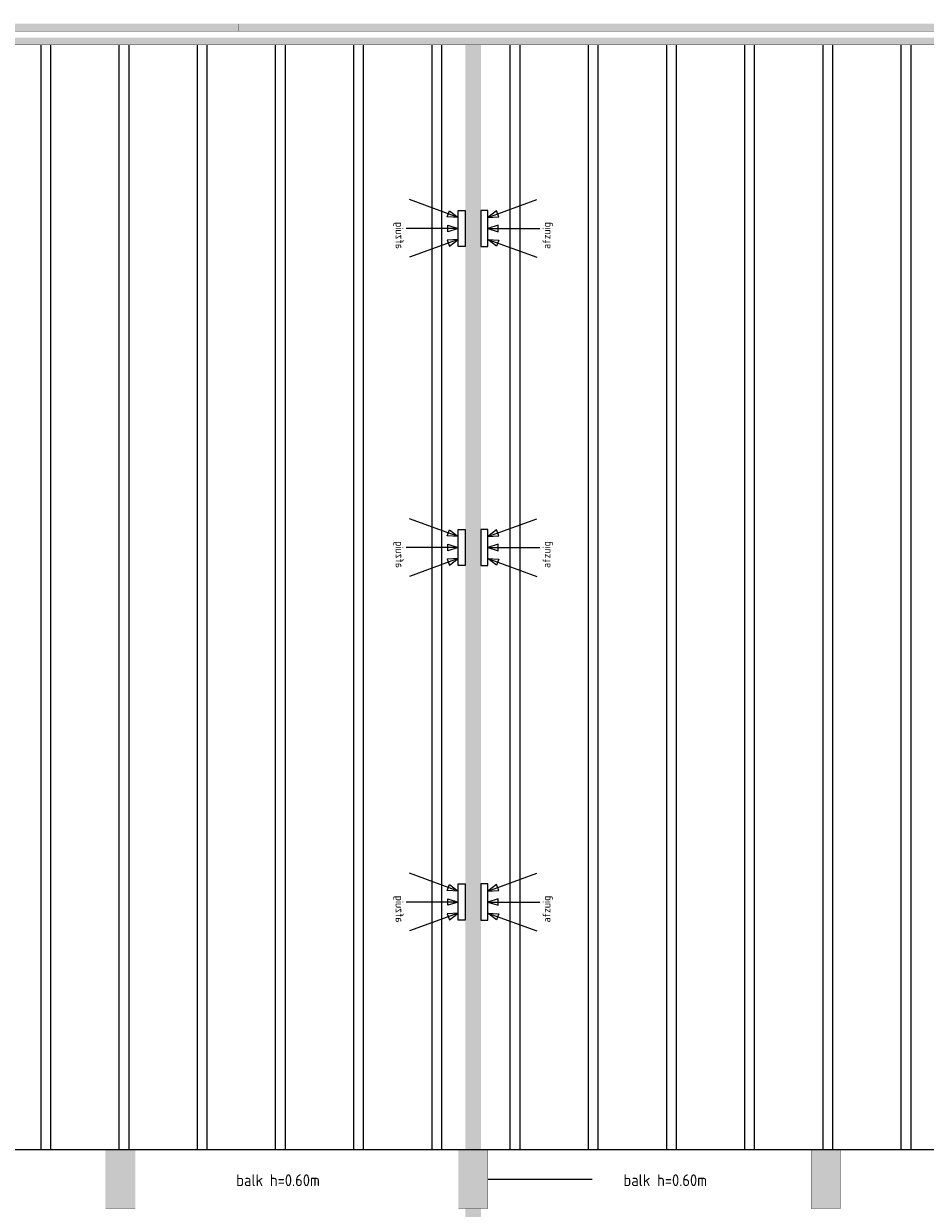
# Model space of a CAD drawing. Header units: millimetres. Extents: x 2 to 82965, y 2 to 46811.
# Tile 7 of 17: x 42394 to 56229, y 25940 to 44108. Entities that reach past the tile are written whole.
import ezdxf

# ---------------------------------------------------------------- set-up
doc = ezdxf.new("R2010")
doc.units = ezdxf.units.MM
doc.linetypes.add('ACAD_ISO02W100', pattern=[15, 12, -3])
for name, color, linetype in [('balken', 1, 'ACAD_ISO02W100'), ('H', 7, 'Continuous'), ('P', 7, 'Continuous'), ('ventilatieopening', 3, 'Continuous')]:
    doc.layers.add(name, color=color, linetype=linetype)

# ---------------------------------------------------------------- blocks, each defined once
blk = doc.blocks.new('afzuig')
at = {"layer": 'ventilatieopening'}
for p, q in [((107, 170), (856, 442)), ((107, 0), (904, 0)), ((107, -170), (856, -442))]:
    blk.add_line(p, q, dxfattribs=at)
for points in [[(107, 278), (0, 278), (0, -278), (107, -278)], [(107, 170), (274, 178), (240, 271)], [(107, 0), (266, -49), (266, 49)], [(107, -170), (274, -178), (240, -271)]]:
    blk.add_lwpolyline(points, close=True, dxfattribs=at)
at = {"layer": 'balken', "insert": (946, -312), "char_height": 120, "width": 2608.18, "attachment_point": 1, "rotation": 90}
blk.add_mtext('{\\Fisocp|c0;afzuig}', dxfattribs=at)

msp = doc.modelspace()

# ---------------------------------------------------------------- hatches: boundary and pattern name
msp.add_hatch(color=256).paths.add_polyline_path([(73451, 43783), (5994, 43783), (5994, 43893), (73451, 43893)])
at = {"layer": 'H', "linetype": 'Continuous'}
for points in [[(42069, 44108), (45686, 44108), (45686, 43997), (42069, 43997), (42069, 44108)], [(45686, 44108), (49290, 44108), (49290, 43997), (45686, 43997), (45686, 44108)], [(49290, 44108), (52896, 44108), (52896, 43997), (49290, 43997), (49290, 44108)], [(52896, 44108), (56503, 44108), (56503, 43997), (52896, 43997), (52896, 44108)], [(49172, 43783), (49172, 25295), (49411, 25295), (49411, 43783), (49172, 43783), (49172, 43783)], [(43647, 26842), (44108, 26842), (44108, 25942), (43647, 25942), (43647, 26842)], [(49061, 26842), (49511, 26842), (49511, 25942), (49061, 25942), (49061, 26842)], [(54475, 26842), (54925, 26842), (54925, 25942), (54475, 25942), (54475, 26842)]]:
    msp.add_hatch(color=256, dxfattribs=at).paths.add_polyline_path(points)

# ---------------------------------------------------------------- linework, layer by layer
msp.add_line((49515, 26388), (51118, 26388))
at = {"layer": 'balken', "ltscale": 0.25}
for p, q in [((42655, 43783), (42655, 26838)), ((42805, 43783), (42805, 26838)), ((43855, 43783), (43855, 26838)), ((44005, 43783), (44005, 26838)), ((45055, 43783), (45055, 26838)), ((45205, 43783), (45205, 26838)), ((46255, 43783), (46255, 26838)), ((46405, 43783), (46405, 26838)), ((47455, 43783), (47455, 26838)), ((47605, 43783), (47605, 26838)), ((48655, 43783), (48655, 26838)), ((48805, 43783), (48805, 26838)), ((49855, 43783), (49855, 26838)), ((50005, 43783), (50005, 26838)), ((51055, 43783), (51055, 26838)), ((51205, 43783), (51205, 26838)), ((52255, 43783), (52255, 26838)), ((52405, 43783), (52405, 26838)), ((53455, 43783), (53455, 26838)), ((53605, 43783), (53605, 26838)), ((54655, 43783), (54655, 26838)), ((54805, 43783), (54805, 26838)), ((55855, 43783), (55855, 26838)), ((56005, 43783), (56005, 26838)), ((75969, 26838), (5994, 26838))]:
    msp.add_line(p, q, dxfattribs=at)
at = {"layer": 'P', "const_width": 2.23}
for points in [[(42072, 44104), (45686, 44104), (45686, 43993), (42072, 43993), (42072, 44104)], [(45686, 44104), (49293, 44104), (49293, 43993), (45686, 43993), (45686, 44104)], [(49293, 44104), (52900, 44104), (52900, 43993), (49293, 43993), (49293, 44104)], [(52900, 44104), (56507, 44104), (56507, 43993), (52900, 43993), (52900, 44104)], [(49172, 43786), (49172, 25295)], [(49172, 43786), (49411, 43786)], [(49411, 43786), (49411, 25295)], [(43651, 26838), (44108, 26838), (44108, 25938), (43651, 25938), (43651, 26838)], [(49064, 26838), (49515, 26838), (49515, 25938), (49064, 25938), (49064, 26838)], [(54478, 26838), (54928, 26838), (54928, 25938), (54478, 25938), (54478, 26838)]]:
    msp.add_lwpolyline(points, dxfattribs=at)
at = {"layer": 'P'}
msp.add_lwpolyline([(73451, 43783, 2.23, 2.23, 0), (5994, 43783, 2.23, 2.23, 0), (5994, 43893, 2.23, 2.23, 0), (73451, 43893, 2.23, 2.23, 0), (73451, 43783, 0, 0, 0)], format="xyseb", dxfattribs=at)

# ---------------------------------------------------------------- block references
at = {"layer": 'ventilatieopening', "xscale": -1}
for p in [(49168, 40967), (49168, 36074), (49168, 30636)]:
    msp.add_blockref('afzuig', p, dxfattribs=at)
at = {"layer": 'ventilatieopening'}
for p in [(49411, 40967), (49411, 36074), (49411, 30636)]:
    msp.add_blockref('afzuig', p, dxfattribs=at)

# ---------------------------------------------------------------- texts
at = {"layer": 'balken', "char_height": 180, "width": 2608.18, "attachment_point": 1}
for insert in [(45656, 26461), (51597, 26461)]:
    msp.add_mtext('{\\Fisocp|c0;balk h=0.60m}', dxfattribs=dict(at, insert=insert))

doc.saveas('drawing.dxf')
